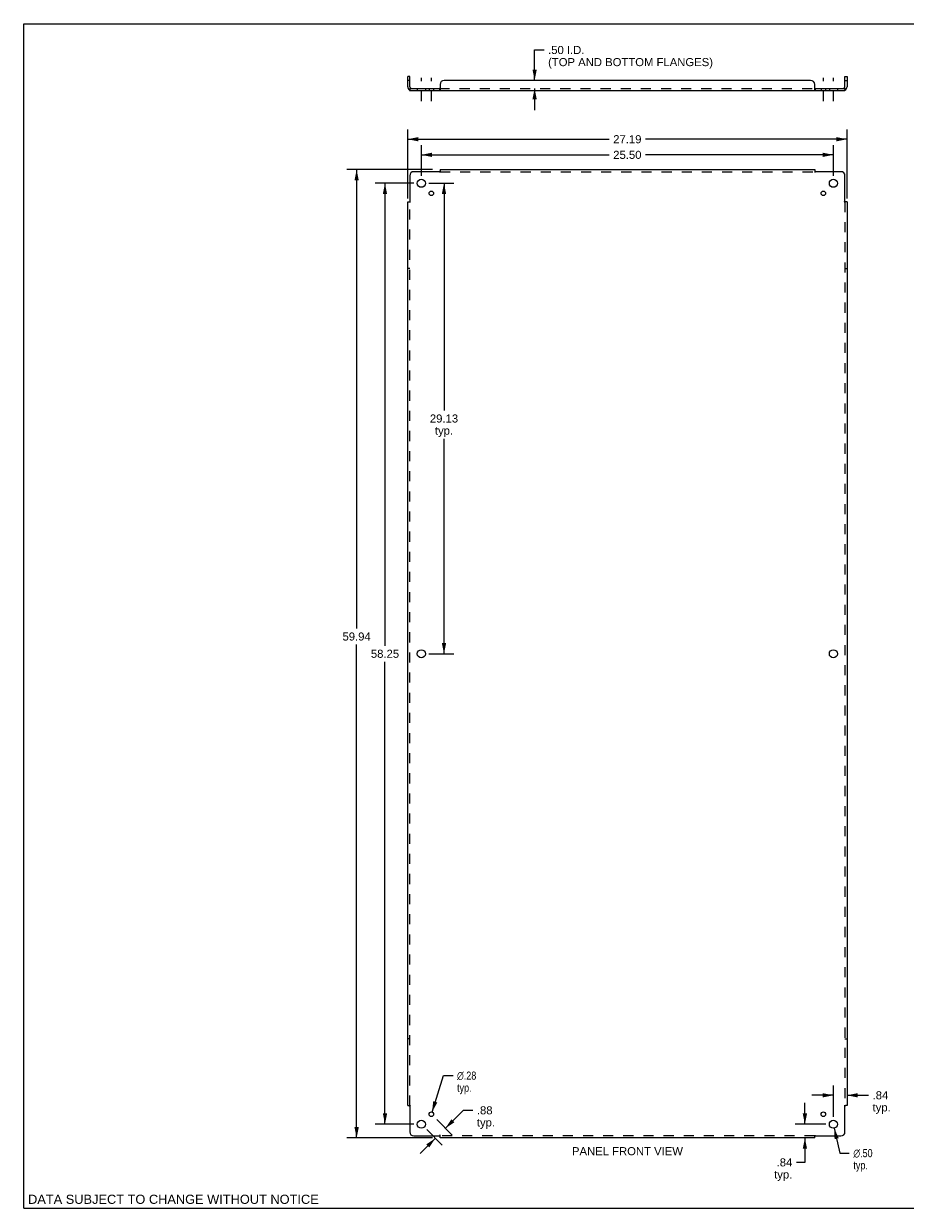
# Model space of a CAD drawing. Header units: inches. Extents: x 0 to 113, y 0 to 73.
# Tile 1 of 2: x 0 to 55, y 0 to 73. Entities that reach past the tile are written whole.
import ezdxf

# ---------------------------------------------------------------- set-up
doc = ezdxf.new("R2010")
doc.units = ezdxf.units.IN
doc.header["$LTSCALE"] = 6.233333
doc.header["$MEASUREMENT"] = 0
doc.linetypes.add('DASHED', pattern=[0.2, 0.1, -0.1])
doc.linetypes.add('HIDDEN', pattern=[0.2, 0.1, -0.1])
doc.layers.get('0').update_dxf_attribs({"linetype": 'CONTINUOUS'})
for name, color, linetype in [('21_WIDE_OR_GREATER', 7, 'CONTINUOUS'), ('DEFAULT_2', 8, 'HIDDEN'), ('DIMENSIONS', 7, 'CONTINUOUS')]:
    doc.layers.add(name, color=color, linetype=linetype)
doc.styles.get("Standard").update_dxf_attribs({"font": 'arial.ttf'})
doc.styles.add('TEXTSTYLE_1', font='gdt', dxfattribs={"width": 0.8})
doc.dimstyles.new('DIMSTYLE_1', dxfattribs={"dimtxt": 0.5, "dimasz": 0.666667, "dimexe": 0.09, "dimexo": 0.07, "dimgap": 0.0375, "dimtad": 0, "dimtih": 1, "dimtoh": 1, "dimzin": 4, "dimdsep": 46, "dimtxsty": 'Standard', "dimblk": '_FILLED', "dimblk1": '_FILLED', "dimblk2": '_FILLED', "dimcen": 0.09, "dimadec": 3, "dimazin": 1, "dimtfac": 1, "dimtdec": 3, "dimtofl": 0, "dimtmove": 0, "dimatfit": 3, "dimldrblk": '_FILLED', "dimfxl": 0, "dimtolj": 1, "dimtzin": 4, "dimarcsym": 0})
doc.dimstyles.new('DIMSTYLE_2', dxfattribs={"dimtxt": 0.5, "dimasz": 0.666667, "dimexe": 0.09, "dimexo": 0.07, "dimgap": 0.09, "dimtad": 0, "dimtih": 1, "dimtoh": 1, "dimzin": 4, "dimdsep": 46, "dimtxsty": 'Standard', "dimblk": '_FILLED', "dimblk1": '_FILLED', "dimblk2": '_FILLED', "dimcen": 0.09, "dimadec": 3, "dimazin": 1, "dimtfac": 1, "dimtdec": 3, "dimtofl": 0, "dimtmove": 0, "dimatfit": 1, "dimldrblk": '_FILLED', "dimfxl": 0, "dimtolj": 1, "dimtzin": 4, "dimarcsym": 0})

# ---------------------------------------------------------------- blocks, each defined once
blk = doc.blocks.new('_FILLED')
at = {"color": 0, "linetype": 'ByBlock'}
blk.add_solid([(0, 0), (-1, 0.2), (-1, -0.2)], dxfattribs=at)
blk = doc.blocks.new('*D1')
at = {"layer": 'DIMENSIONS', "color": 2, "linetype": 'Continuous'}
for p, q in [((31.62, 69.82), (31.62, 71.706)), ((31.62, 71.706), (32.203, 71.706)), ((31.62, 69.32), (31.62, 67.987))]:
    blk.add_line(p, q, dxfattribs=at)
at = {"layer": 'DIMENSIONS', "color": 2, "linetype": 'Continuous', "xscale": 0.6666666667, "yscale": 0.6666666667, "zscale": 0.6666666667}
for p, rotation in [((31.62, 69.82), 270), ((31.62, 69.32), 90)]:
    blk.add_blockref('_FILLED', p, dxfattribs=dict(at, rotation=rotation))
at = {"layer": 'DIMENSIONS', "color": 2, "linetype": 'Continuous', "insert": (32.453, 71.956), "char_height": 0.5, "width": 10.18587, "attachment_point": 1, "line_spacing_factor": 0.9}
blk.add_mtext('.50 I.D.\\P(TOP AND BOTTOM FLANGES)', dxfattribs=at)
blk = doc.blocks.new('*D3')
at = {"layer": 'DIMENSIONS', "color": 2, "linetype": 'Continuous'}
for p, q in [((25.076, 63.454), (26.612, 63.454)), ((26.012, 63.454), (26.012, 49.392)), ((26.012, 34.329), (26.012, 47.642)), ((25.076, 34.329), (26.612, 34.329))]:
    blk.add_line(p, q, dxfattribs=at)
at = {"layer": 'DIMENSIONS', "color": 2, "linetype": 'Continuous', "xscale": 0.6666666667, "yscale": 0.6666666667, "zscale": 0.6666666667}
for p, rotation in [((26.012, 63.454), 90), ((26.012, 34.329), 270)]:
    blk.add_blockref('_FILLED', p, dxfattribs=dict(at, rotation=rotation))
at = {"layer": 'DIMENSIONS', "color": 2, "linetype": 'Continuous', "insert": (26.012, 49.142), "char_height": 0.5, "width": 1.74721, "attachment_point": 2, "line_spacing_factor": 0.9}
blk.add_mtext('29.13\\Ptyp.', dxfattribs=at)
blk = doc.blocks.new('*D4')
at = {"layer": 'DIMENSIONS', "color": 2, "linetype": 'Continuous'}
for p, q in [((24.609, 63.921), (24.609, 65.814)), ((50.109, 63.921), (50.109, 65.814)), ((24.609, 65.214), (36.235, 65.214)), ((50.109, 65.214), (38.483, 65.214))]:
    blk.add_line(p, q, dxfattribs=at)
at = {"layer": 'DIMENSIONS', "color": 2, "linetype": 'Continuous', "xscale": 0.6666666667, "yscale": 0.6666666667, "zscale": 0.6666666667, "rotation": 180}
blk.add_blockref('_FILLED', (24.609, 65.214), dxfattribs=at)
at = {"layer": 'DIMENSIONS', "color": 2, "linetype": 'Continuous', "xscale": 0.6666666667, "yscale": 0.6666666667, "zscale": 0.6666666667}
blk.add_blockref('_FILLED', (50.109, 65.214), dxfattribs=at)
at = {"layer": 'DIMENSIONS', "color": 2, "linetype": 'Continuous', "insert": (37.359, 65.464), "char_height": 0.5, "width": 1.74721, "attachment_point": 2, "line_spacing_factor": 0.9}
blk.add_mtext('25.50', dxfattribs=at)
blk = doc.blocks.new('*D5')
at = {"layer": 'DIMENSIONS', "color": 2, "linetype": 'Continuous'}
for p, q in [((23.765, 62.514), (23.765, 66.782)), ((50.953, 62.514), (50.953, 66.782)), ((23.765, 66.182), (36.235, 66.182)), ((50.953, 66.182), (38.483, 66.182))]:
    blk.add_line(p, q, dxfattribs=at)
at = {"layer": 'DIMENSIONS', "color": 2, "linetype": 'Continuous', "xscale": 0.6666666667, "yscale": 0.6666666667, "zscale": 0.6666666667, "rotation": 180}
blk.add_blockref('_FILLED', (23.765, 66.182), dxfattribs=at)
at = {"layer": 'DIMENSIONS', "color": 2, "linetype": 'Continuous', "xscale": 0.6666666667, "yscale": 0.6666666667, "zscale": 0.6666666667}
blk.add_blockref('_FILLED', (50.953, 66.182), dxfattribs=at)
at = {"layer": 'DIMENSIONS', "color": 2, "linetype": 'Continuous', "insert": (37.359, 66.432), "char_height": 0.5, "width": 1.74721, "attachment_point": 2, "line_spacing_factor": 0.9}
blk.add_mtext('27.19', dxfattribs=at)
blk = doc.blocks.new('*D6')
at = {"layer": 'DIMENSIONS', "color": 2, "linetype": 'Continuous'}
for p, q in [((24.142, 63.454), (21.759, 63.454)), ((22.359, 63.454), (22.359, 34.829)), ((22.359, 5.204), (22.359, 33.829)), ((24.142, 5.204), (21.759, 5.204))]:
    blk.add_line(p, q, dxfattribs=at)
at = {"layer": 'DIMENSIONS', "color": 2, "linetype": 'Continuous', "xscale": 0.6666666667, "yscale": 0.6666666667, "zscale": 0.6666666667}
for p, rotation in [((22.359, 63.454), 90), ((22.359, 5.204), 270)]:
    blk.add_blockref('_FILLED', p, dxfattribs=dict(at, rotation=rotation))
at = {"layer": 'DIMENSIONS', "color": 2, "linetype": 'Continuous', "insert": (22.359, 34.579), "char_height": 0.5, "width": 1.74721, "attachment_point": 2, "line_spacing_factor": 0.9}
blk.add_mtext('58.25', dxfattribs=at)
blk = doc.blocks.new('*D7')
at = {"layer": '21_WIDE_OR_GREATER', "color": 2, "linetype": 'Continuous'}
for p, q in [((25.299, 64.298), (20.004, 64.298)), ((20.604, 64.298), (20.604, 35.897)), ((20.604, 4.36), (20.604, 34.897)), ((25.299, 4.36), (20.004, 4.36))]:
    blk.add_line(p, q, dxfattribs=at)
at = {"layer": '21_WIDE_OR_GREATER', "color": 2, "linetype": 'Continuous', "xscale": 0.6666666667, "yscale": 0.6666666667, "zscale": 0.6666666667}
for p, rotation in [((20.604, 64.298), 90), ((20.604, 4.36), 270)]:
    blk.add_blockref('_FILLED', p, dxfattribs=dict(at, rotation=rotation))
at = {"layer": '21_WIDE_OR_GREATER', "color": 2, "linetype": 'Continuous', "insert": (20.604, 35.647), "char_height": 0.5, "width": 1.74721, "attachment_point": 2, "line_spacing_factor": 0.9}
blk.add_mtext('59.94', dxfattribs=at)
blk = doc.blocks.new('*D8')
at = {"layer": 'DIMENSIONS', "color": 2, "linetype": 'Continuous'}
for p, q in [((25.27, 5.957), (25.987, 8.215)), ((25.987, 8.215), (26.57, 8.215))]:
    blk.add_line(p, q, dxfattribs=at)
at = {"layer": 'DIMENSIONS', "color": 2, "linetype": 'Continuous', "xscale": 0.6666666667, "yscale": 0.6666666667, "zscale": 0.6666666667, "rotation": 252.3903596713}
blk.add_blockref('_FILLED', (25.27, 5.957), dxfattribs=at)
at = {"layer": 'DIMENSIONS', "color": 2, "linetype": 'Continuous', "insert": (26.82, 8.465), "char_height": 0.5, "width": 1.63693, "attachment_point": 1, "line_spacing_factor": 0.9, "style": 'TEXTSTYLE_1'}
blk.add_mtext('{\\fgdt;n}\\fArial;.28\\Ptyp.', dxfattribs=at)
blk = doc.blocks.new('*D9')
at = {"layer": 'DIMENSIONS', "color": 2, "linetype": 'Continuous'}
for p, q in [((26.098, 4.952), (27.212, 6.066)), ((27.212, 6.066), (27.795, 6.066)), ((25.558, 5.493), (26.522, 4.528)), ((24.939, 4.874), (25.904, 3.909)), ((25.479, 4.334), (24.537, 3.391))]:
    blk.add_line(p, q, dxfattribs=at)
at = {"layer": 'DIMENSIONS', "color": 2, "linetype": 'Continuous', "xscale": 0.6666666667, "yscale": 0.6666666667, "zscale": 0.6666666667}
for p, rotation in [((26.098, 4.952), 225), ((25.479, 4.334), 45)]:
    blk.add_blockref('_FILLED', p, dxfattribs=dict(at, rotation=rotation))
at = {"layer": 'DIMENSIONS', "color": 2, "linetype": 'Continuous', "insert": (28.045, 6.316), "char_height": 0.5, "width": 1.12454, "attachment_point": 1, "line_spacing_factor": 0.9}
blk.add_mtext('.88\\Ptyp.', dxfattribs=at)
blk = doc.blocks.new('*D10')
at = {"layer": 'DIMENSIONS', "color": 2, "linetype": 'Continuous'}
for p, q in [((50.164, 4.96), (50.513, 3.414)), ((50.513, 3.414), (51.096, 3.414))]:
    blk.add_line(p, q, dxfattribs=at)
at = {"layer": 'DIMENSIONS', "color": 2, "linetype": 'Continuous', "xscale": 0.6666666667, "yscale": 0.6666666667, "zscale": 0.6666666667, "rotation": 102.7121911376}
blk.add_blockref('_FILLED', (50.164, 4.96), dxfattribs=at)
at = {"layer": 'DIMENSIONS', "color": 2, "linetype": 'Continuous', "insert": (51.346, 3.664), "char_height": 0.5, "width": 1.63693, "attachment_point": 1, "line_spacing_factor": 0.9, "style": 'TEXTSTYLE_1'}
blk.add_mtext('{\\fgdt;n}\\fArial;.50\\Ptyp.', dxfattribs=at)
blk = doc.blocks.new('*D11')
at = {"layer": '21_WIDE_OR_GREATER', "color": 2, "linetype": 'Continuous'}
for p, q in [((48.347, 5.204), (48.347, 6.537)), ((49.642, 5.204), (47.747, 5.204)), ((48.347, 4.36), (48.347, 2.843)), ((48.347, 2.843), (47.818, 2.843))]:
    blk.add_line(p, q, dxfattribs=at)
at = {"layer": '21_WIDE_OR_GREATER', "color": 2, "linetype": 'Continuous', "xscale": 0.6666666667, "yscale": 0.6666666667, "zscale": 0.6666666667}
for p, rotation in [((48.347, 5.204), 270), ((48.347, 4.36), 90)]:
    blk.add_blockref('_FILLED', p, dxfattribs=dict(at, rotation=rotation))
at = {"layer": '21_WIDE_OR_GREATER', "color": 2, "linetype": 'Continuous', "insert": (47.568, 3.093), "char_height": 0.5, "width": 1.12454, "attachment_point": 3, "line_spacing_factor": 0.9}
blk.add_mtext('.84\\Ptyp.', dxfattribs=at)
blk = doc.blocks.new('*D12')
at = {"layer": 'DIMENSIONS', "color": 2, "linetype": 'Continuous'}
for p, q in [((50.109, 5.671), (50.109, 7.597)), ((50.109, 6.997), (48.776, 6.997)), ((50.953, 6.997), (52.286, 6.997))]:
    blk.add_line(p, q, dxfattribs=at)
at = {"layer": 'DIMENSIONS', "color": 2, "linetype": 'Continuous', "xscale": 0.6666666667, "yscale": 0.6666666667, "zscale": 0.6666666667}
blk.add_blockref('_FILLED', (50.109, 6.997), dxfattribs=at)
at = {"layer": 'DIMENSIONS', "color": 2, "linetype": 'Continuous', "xscale": 0.6666666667, "yscale": 0.6666666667, "zscale": 0.6666666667, "rotation": 180}
blk.add_blockref('_FILLED', (50.953, 6.997), dxfattribs=at)
at = {"layer": 'DIMENSIONS', "color": 2, "linetype": 'Continuous', "insert": (52.536, 7.247), "char_height": 0.5, "width": 1.12454, "attachment_point": 1, "line_spacing_factor": 0.9}
blk.add_mtext('.84\\Ptyp.', dxfattribs=at)

msp = doc.modelspace()

# ---------------------------------------------------------------- linework, layer by layer
at = {"color": 7, "linetype": 'Continuous'}
for p, q in [((0, 0), (0, 73.333)), ((0, 73.333), (113.333, 73.333)), ((23.89, 70.07), (23.765, 70.07)), ((23.89, 69.82), (23.765, 69.82)), ((23.89, 69.432), (23.89, 70.07)), ((50.828, 70.07), (50.953, 70.07)), ((50.828, 69.432), (50.828, 70.07)), ((50.828, 69.82), (50.953, 69.82)), ((23.852, 69.249), (23.89, 69.296)), ((23.89, 69.32), (23.89, 69.195)), ((23.89, 69.32), (25.73, 69.32)), ((25.73, 69.32), (25.73, 69.195)), ((48.988, 69.32), (50.828, 69.32)), ((48.988, 69.32), (48.988, 69.195)), ((50.828, 69.32), (50.828, 69.195)), ((50.866, 69.249), (50.828, 69.296)), ((0, 0), (113.333, 0))]:
    msp.add_line(p, q, dxfattribs=at)
at = {"color": 3, "linetype": 'Continuous'}
for p, q in [((23.765, 69.432), (23.765, 70.07)), ((48.703, 69.82), (26.015, 69.82)), ((50.953, 70.07), (50.953, 69.432)), ((23.89, 69.195), (50.828, 69.195)), ((25.765, 69.57), (25.765, 69.249)), ((48.953, 69.249), (48.953, 69.57)), ((23.89, 63.923), (23.89, 62.333)), ((25.73, 64.173), (24.14, 64.173)), ((25.748, 64.191), (25.742, 64.185)), ((25.765, 64.298), (25.765, 64.211)), ((25.765, 64.298), (48.953, 64.298)), ((48.953, 64.298), (48.953, 64.211)), ((50.578, 64.173), (48.988, 64.173)), ((50.828, 62.333), (50.828, 63.923)), ((23.765, 6.36), (23.765, 62.298)), ((23.765, 62.298), (23.852, 62.298)), ((50.846, 62.315), (50.84, 62.321)), ((50.953, 62.298), (50.866, 62.298)), ((50.953, 62.298), (50.953, 6.36)), ((23.765, 6.36), (23.852, 6.36)), ((23.872, 6.343), (23.878, 6.337)), ((23.89, 6.325), (23.89, 4.735)), ((50.828, 4.735), (50.828, 6.325)), ((50.953, 6.36), (50.866, 6.36)), ((24.14, 4.485), (25.73, 4.485)), ((25.765, 4.36), (25.765, 4.447)), ((48.953, 4.36), (48.953, 4.447)), ((48.97, 4.467), (48.976, 4.473)), ((48.988, 4.485), (50.578, 4.485)), ((48.953, 4.36), (25.765, 4.36))]:
    msp.add_line(p, q, dxfattribs=at)
at = {"color": 2, "linetype": 'DASHED'}
for p, q in [((24.609, 68.529), (24.609, 69.987)), ((25.228, 68.529), (25.228, 69.987)), ((49.49, 68.529), (49.49, 69.987)), ((50.109, 68.529), (50.109, 69.987))]:
    msp.add_line(p, q, dxfattribs=at)
at = {"color": 3, "linetype": 'Continuous'}
for points in [[(23.852, 69.249), (23.854, 69.247), (23.856, 69.245), (23.858, 69.242), (23.86, 69.239), (23.862, 69.236), (23.864, 69.232), (23.865, 69.229), (23.867, 69.225), (23.87, 69.218)], [(23.87, 69.218), (23.872, 69.215), (23.873, 69.211), (23.875, 69.208), (23.876, 69.206), (23.878, 69.203), (23.88, 69.201), (23.882, 69.199), (23.884, 69.197), (23.885, 69.196), (23.887, 69.196), (23.889, 69.195), (23.89, 69.195)], [(25.754, 69.229), (25.751, 69.222), (25.75, 69.218), (25.748, 69.215), (25.747, 69.211), (25.745, 69.208), (25.743, 69.206), (25.742, 69.203), (25.74, 69.201), (25.738, 69.199), (25.736, 69.197), (25.734, 69.196), (25.733, 69.196), (25.731, 69.195), (25.73, 69.195)], [(25.765, 69.249), (25.764, 69.247), (25.762, 69.245), (25.76, 69.242), (25.759, 69.239), (25.757, 69.236), (25.756, 69.232), (25.754, 69.229)], [(48.953, 69.249), (48.954, 69.247), (48.956, 69.245), (48.957, 69.242), (48.959, 69.239), (48.961, 69.236), (48.962, 69.232), (48.964, 69.229), (48.967, 69.222)], [(48.967, 69.222), (48.968, 69.218), (48.97, 69.215), (48.971, 69.211), (48.973, 69.208), (48.974, 69.206), (48.976, 69.203), (48.978, 69.201), (48.98, 69.199), (48.982, 69.197), (48.984, 69.196), (48.985, 69.196), (48.987, 69.195), (48.988, 69.195)], [(50.851, 69.225), (50.848, 69.218), (50.846, 69.215), (50.845, 69.211), (50.843, 69.208), (50.842, 69.206), (50.84, 69.203), (50.838, 69.201), (50.836, 69.199), (50.834, 69.197), (50.833, 69.196), (50.831, 69.196), (50.829, 69.195), (50.828, 69.195)], [(50.866, 69.249), (50.864, 69.247), (50.862, 69.245), (50.86, 69.242), (50.858, 69.239), (50.856, 69.236), (50.854, 69.232), (50.853, 69.229), (50.851, 69.225)], [(25.742, 64.185), (25.74, 64.183), (25.738, 64.181), (25.736, 64.179), (25.734, 64.178), (25.733, 64.176), (25.731, 64.174), (25.73, 64.173)], [(25.765, 64.211), (25.764, 64.209), (25.762, 64.207), (25.76, 64.205), (25.759, 64.203), (25.757, 64.201), (25.756, 64.199), (25.754, 64.198), (25.753, 64.196), (25.751, 64.195), (25.75, 64.193), (25.748, 64.191)], [(48.953, 64.211), (48.954, 64.209), (48.956, 64.207), (48.957, 64.205), (48.959, 64.203), (48.961, 64.201), (48.962, 64.199), (48.964, 64.198), (48.965, 64.196), (48.967, 64.195), (48.968, 64.193), (48.97, 64.191)], [(48.97, 64.191), (48.976, 64.185), (48.978, 64.183), (48.98, 64.181), (48.982, 64.179), (48.984, 64.178), (48.985, 64.176), (48.987, 64.174), (48.988, 64.173)], [(23.852, 62.298), (23.854, 62.299), (23.856, 62.301), (23.858, 62.302), (23.86, 62.304), (23.862, 62.306), (23.864, 62.307), (23.865, 62.309), (23.867, 62.31), (23.868, 62.312), (23.87, 62.313), (23.872, 62.315)], [(23.872, 62.315), (23.878, 62.321), (23.88, 62.323), (23.882, 62.325), (23.884, 62.327), (23.885, 62.329), (23.887, 62.33), (23.889, 62.332), (23.89, 62.333)], [(50.84, 62.321), (50.838, 62.323), (50.836, 62.325), (50.834, 62.327), (50.833, 62.329), (50.831, 62.33), (50.829, 62.332), (50.828, 62.333)], [(50.866, 62.298), (50.864, 62.299), (50.862, 62.301), (50.86, 62.302), (50.858, 62.304), (50.856, 62.306), (50.854, 62.307), (50.853, 62.309), (50.851, 62.31), (50.849, 62.312), (50.848, 62.313), (50.846, 62.315)], [(23.852, 6.36), (23.854, 6.359), (23.856, 6.357), (23.858, 6.356), (23.86, 6.354), (23.862, 6.352), (23.864, 6.351), (23.865, 6.349), (23.867, 6.348), (23.868, 6.346), (23.87, 6.345), (23.872, 6.343)], [(23.878, 6.337), (23.88, 6.335), (23.882, 6.333), (23.884, 6.331), (23.885, 6.329), (23.887, 6.328), (23.889, 6.326), (23.89, 6.325)], [(50.846, 6.343), (50.84, 6.337), (50.838, 6.335), (50.836, 6.333), (50.834, 6.331), (50.833, 6.329), (50.831, 6.328), (50.829, 6.326), (50.828, 6.325)], [(50.866, 6.36), (50.864, 6.359), (50.862, 6.357), (50.86, 6.356), (50.858, 6.354), (50.856, 6.352), (50.854, 6.351), (50.853, 6.349), (50.851, 6.348), (50.849, 6.346), (50.848, 6.345), (50.846, 6.343)], [(25.748, 4.467), (25.742, 4.473), (25.74, 4.475), (25.738, 4.477), (25.736, 4.479), (25.734, 4.48), (25.733, 4.482), (25.731, 4.484), (25.73, 4.485)], [(25.765, 4.447), (25.764, 4.449), (25.762, 4.451), (25.76, 4.453), (25.759, 4.455), (25.757, 4.457), (25.756, 4.459), (25.754, 4.46), (25.753, 4.462), (25.751, 4.464), (25.75, 4.465), (25.748, 4.467)], [(48.953, 4.447), (48.954, 4.449), (48.956, 4.451), (48.957, 4.453), (48.959, 4.455), (48.961, 4.457), (48.962, 4.459), (48.964, 4.46), (48.965, 4.462), (48.967, 4.464), (48.968, 4.465), (48.97, 4.467)], [(48.976, 4.473), (48.978, 4.475), (48.98, 4.477), (48.982, 4.479), (48.984, 4.48), (48.985, 4.482), (48.987, 4.484), (48.988, 4.485)]]:
    msp.add_lwpolyline(points, dxfattribs=at)
at = {"color": 7, "linetype": 'Continuous'}
for points in [[(23.905, 69.327), (23.903, 69.325), (23.9, 69.324), (23.898, 69.323)], [(23.914, 69.335), (23.912, 69.333), (23.91, 69.331), (23.907, 69.329), (23.905, 69.327)], [(23.931, 69.346), (23.93, 69.346), (23.93, 69.346), (23.929, 69.346), (23.928, 69.346), (23.927, 69.346), (23.926, 69.345), (23.924, 69.344), (23.923, 69.343), (23.921, 69.342), (23.919, 69.34), (23.918, 69.338), (23.914, 69.335)], [(25.743, 69.331), (25.741, 69.329), (25.74, 69.327), (25.739, 69.325), (25.737, 69.324), (25.736, 69.323), (25.734, 69.322), (25.733, 69.321), (25.731, 69.32), (25.73, 69.32)], [(25.765, 69.346), (25.763, 69.346), (25.762, 69.346), (25.76, 69.346), (25.759, 69.346), (25.757, 69.346), (25.755, 69.345), (25.754, 69.344), (25.752, 69.343), (25.751, 69.342), (25.75, 69.34), (25.748, 69.338), (25.747, 69.337), (25.745, 69.335), (25.743, 69.331)], [(48.953, 69.346), (48.954, 69.346), (48.956, 69.346), (48.958, 69.346), (48.959, 69.346), (48.961, 69.346), (48.962, 69.345), (48.964, 69.344), (48.966, 69.343), (48.967, 69.342), (48.968, 69.34), (48.97, 69.338), (48.971, 69.337), (48.972, 69.335)], [(48.972, 69.335), (48.975, 69.331), (48.976, 69.329), (48.978, 69.327), (48.979, 69.325), (48.981, 69.324), (48.982, 69.323), (48.984, 69.322), (48.985, 69.321), (48.987, 69.32), (48.988, 69.32)], [(50.787, 69.346), (50.788, 69.346), (50.788, 69.346), (50.789, 69.346), (50.79, 69.346), (50.791, 69.346), (50.792, 69.345), (50.794, 69.344), (50.795, 69.343), (50.797, 69.342), (50.798, 69.34), (50.8, 69.338)], [(50.8, 69.338), (50.804, 69.335), (50.806, 69.333), (50.808, 69.331), (50.811, 69.329), (50.813, 69.327)], [(50.813, 69.327), (50.815, 69.325), (50.818, 69.324), (50.82, 69.323)]]:
    msp.add_lwpolyline(points, dxfattribs=at)
at = {"color": 3, "linetype": 'Continuous'}
for centre, radius in [((24.609, 63.454), 0.25), ((50.109, 63.454), 0.25), ((25.228, 62.835), 0.141), ((49.49, 62.835), 0.141), ((24.609, 34.329), 0.25), ((50.109, 34.329), 0.25), ((25.228, 5.823), 0.141), ((49.49, 5.823), 0.141), ((24.609, 5.204), 0.25), ((50.109, 5.204), 0.25)]:
    msp.add_circle(centre, radius, dxfattribs=at)
for centre, radius, start, end in [((26.015, 69.57), 0.25, 90, 180), ((48.703, 69.57), 0.25, 0, 90), ((24.002, 69.432), 0.237, 180, 230.56585), ((50.716, 69.432), 0.237, 309.43415, 360), ((24.14, 63.923), 0.25, 90, 180), ((50.578, 63.923), 0.25, 0, 90), ((24.14, 4.735), 0.25, 180, 270), ((50.578, 4.735), 0.25, 270, 360)]:
    msp.add_arc(centre, radius, start, end, dxfattribs=at)
at = {"color": 7, "linetype": 'Continuous'}
for centre, start, end in [((24.002, 69.432), 180, 270), ((50.716, 69.432), 270, 360)]:
    msp.add_arc(centre, 0.112, start, end, dxfattribs=at)
at = {"layer": 'DEFAULT_2', "color": 8, "linetype": 'HIDDEN'}
for p, q in [((23.89, 69.296), (23.931, 69.346)), ((23.893, 69.277), (23.894, 69.278)), ((23.893, 69.276), (23.893, 69.277)), ((23.893, 69.274), (23.893, 69.276)), ((23.894, 69.28), (23.895, 69.281)), ((23.894, 69.278), (23.894, 69.28)), ((23.895, 69.283), (23.896, 69.284)), ((23.895, 69.281), (23.895, 69.283)), ((23.896, 69.286), (23.897, 69.288)), ((23.896, 69.284), (23.896, 69.286)), ((23.897, 69.288), (23.897, 69.289)), ((23.911, 69.321), (23.91, 69.32)), ((24.359, 69.32), (24.359, 69.195)), ((24.859, 69.32), (24.859, 69.195)), ((25.087, 69.32), (25.087, 69.195)), ((25.368, 69.32), (25.368, 69.195)), ((25.73, 69.32), (48.988, 69.32)), ((48.961, 69.346), (48.962, 69.345)), ((48.98, 69.199), (48.982, 69.197)), ((48.985, 69.196), (48.987, 69.195)), ((49.35, 69.32), (49.35, 69.195)), ((49.631, 69.32), (49.631, 69.195)), ((49.859, 69.32), (49.859, 69.195)), ((50.359, 69.32), (50.359, 69.195)), ((50.828, 69.296), (50.787, 69.346)), ((25.765, 64.211), (25.765, 64.132)), ((25.765, 64.173), (48.953, 64.173)), ((48.953, 64.211), (48.953, 64.132)), ((23.852, 62.298), (23.931, 62.298)), ((23.89, 6.36), (23.89, 62.298)), ((50.787, 62.298), (50.866, 62.298)), ((50.828, 62.298), (50.828, 6.36)), ((23.89, 58.173), (23.765, 58.173)), ((50.828, 58.173), (50.953, 58.173)), ((23.89, 10.485), (23.765, 10.485)), ((50.828, 10.485), (50.953, 10.485)), ((23.852, 6.36), (23.931, 6.36)), ((50.787, 6.36), (50.866, 6.36)), ((25.765, 4.447), (25.765, 4.526)), ((48.953, 4.485), (25.765, 4.485)), ((48.953, 4.447), (48.953, 4.526))]:
    msp.add_line(p, q, dxfattribs=at)
for points in [[(23.898, 69.323), (23.896, 69.322), (23.894, 69.321), (23.892, 69.32), (23.89, 69.32)], [(23.89, 69.261), (23.89, 69.261), (23.89, 69.261), (23.89, 69.261), (23.89, 69.261), (23.89, 69.262), (23.89, 69.262), (23.89, 69.262), (23.89, 69.263), (23.89, 69.263), (23.891, 69.264), (23.891, 69.265), (23.891, 69.265), (23.891, 69.266), (23.891, 69.266), (23.891, 69.267), (23.891, 69.268), (23.891, 69.268), (23.891, 69.269), (23.892, 69.269), (23.892, 69.27), (23.892, 69.271), (23.892, 69.271), (23.892, 69.272), (23.892, 69.273), (23.893, 69.273), (23.893, 69.274)], [(23.89, 69.264), (23.89, 69.263), (23.89, 69.263), (23.89, 69.262), (23.89, 69.262), (23.89, 69.261), (23.89, 69.261), (23.89, 69.261), (23.89, 69.261)], [(23.897, 69.289), (23.898, 69.291), (23.898, 69.292), (23.898, 69.293), (23.899, 69.293), (23.899, 69.294), (23.899, 69.295), (23.9, 69.296), (23.9, 69.297), (23.9, 69.298), (23.901, 69.299), (23.901, 69.3), (23.902, 69.301), (23.902, 69.302), (23.902, 69.303), (23.903, 69.304), (23.903, 69.305), (23.903, 69.306), (23.904, 69.306), (23.904, 69.307), (23.905, 69.308), (23.905, 69.309), (23.905, 69.31), (23.906, 69.311), (23.906, 69.311), (23.906, 69.312), (23.907, 69.313), (23.907, 69.314), (23.908, 69.314), (23.908, 69.315), (23.908, 69.316), (23.909, 69.317), (23.909, 69.317), (23.909, 69.318), (23.91, 69.319), (23.91, 69.319), (23.91, 69.32), (23.911, 69.32), (23.911, 69.321), (23.912, 69.322), (23.912, 69.322), (23.912, 69.323), (23.912, 69.323), (23.913, 69.324), (23.913, 69.324), (23.913, 69.324), (23.913, 69.324)], [(23.913, 69.324), (23.913, 69.324), (23.913, 69.324), (23.913, 69.324), (23.913, 69.324), (23.913, 69.324), (23.913, 69.324), (23.912, 69.323), (23.912, 69.323), (23.912, 69.323), (23.912, 69.322), (23.911, 69.322), (23.911, 69.321), (23.911, 69.321)], [(25.738, 69.199), (25.736, 69.197), (25.734, 69.196), (25.733, 69.196)], [(50.808, 69.32), (50.807, 69.321), (50.807, 69.321), (50.807, 69.322), (50.806, 69.322), (50.806, 69.323), (50.806, 69.323), (50.805, 69.323), (50.805, 69.324), (50.805, 69.324), (50.805, 69.324), (50.805, 69.324), (50.805, 69.324)], [(50.805, 69.324), (50.805, 69.324), (50.805, 69.324), (50.805, 69.324), (50.805, 69.324), (50.805, 69.323), (50.806, 69.323), (50.806, 69.322), (50.806, 69.322), (50.807, 69.321), (50.807, 69.321), (50.807, 69.32), (50.807, 69.32), (50.808, 69.319), (50.808, 69.319), (50.808, 69.318), (50.809, 69.317), (50.809, 69.317), (50.809, 69.316), (50.81, 69.315), (50.81, 69.315), (50.81, 69.314), (50.811, 69.313), (50.811, 69.313), (50.812, 69.312), (50.812, 69.311), (50.812, 69.311), (50.813, 69.31), (50.813, 69.309), (50.813, 69.308), (50.814, 69.308), (50.814, 69.307), (50.814, 69.306), (50.815, 69.305), (50.815, 69.304), (50.815, 69.304), (50.816, 69.303), (50.816, 69.302), (50.816, 69.301), (50.817, 69.3), (50.817, 69.299), (50.817, 69.298), (50.818, 69.297), (50.818, 69.297), (50.819, 69.296), (50.819, 69.295), (50.819, 69.294), (50.82, 69.293), (50.82, 69.292), (50.82, 69.291), (50.821, 69.29), (50.821, 69.288), (50.821, 69.287), (50.822, 69.286), (50.822, 69.285), (50.822, 69.284), (50.823, 69.283), (50.823, 69.282), (50.823, 69.281), (50.824, 69.28), (50.824, 69.279), (50.824, 69.278), (50.824, 69.277), (50.825, 69.276), (50.825, 69.275), (50.825, 69.274), (50.825, 69.273), (50.826, 69.272), (50.826, 69.271), (50.826, 69.27), (50.826, 69.269), (50.827, 69.269), (50.827, 69.268), (50.827, 69.267), (50.827, 69.266), (50.827, 69.265), (50.827, 69.264), (50.827, 69.263), (50.828, 69.263), (50.828, 69.262), (50.828, 69.262), (50.828, 69.261), (50.828, 69.261), (50.828, 69.261)], [(50.82, 69.323), (50.822, 69.322), (50.824, 69.321), (50.826, 69.32), (50.828, 69.32)], [(50.828, 69.261), (50.828, 69.261), (50.828, 69.261), (50.828, 69.262), (50.828, 69.262), (50.828, 69.263), (50.828, 69.263), (50.828, 69.264)], [(50.828, 69.261), (50.828, 69.261), (50.828, 69.261), (50.828, 69.261)], [(25.743, 64.153), (25.74, 64.158), (25.739, 64.16), (25.737, 64.163), (25.736, 64.165), (25.734, 64.167), (25.733, 64.169), (25.731, 64.171), (25.73, 64.173)], [(25.765, 64.132), (25.763, 64.133), (25.762, 64.133), (25.76, 64.134), (25.759, 64.135), (25.757, 64.136), (25.755, 64.137), (25.754, 64.139), (25.752, 64.14), (25.751, 64.142), (25.75, 64.143), (25.748, 64.145), (25.747, 64.147), (25.745, 64.149), (25.744, 64.151), (25.743, 64.153)], [(48.953, 64.132), (48.954, 64.133), (48.956, 64.133), (48.958, 64.134), (48.959, 64.135), (48.961, 64.136), (48.962, 64.137), (48.964, 64.139), (48.966, 64.14), (48.967, 64.142), (48.968, 64.143), (48.97, 64.145), (48.971, 64.147), (48.972, 64.149), (48.974, 64.151), (48.975, 64.153), (48.978, 64.158)], [(48.978, 64.158), (48.979, 64.16), (48.981, 64.163), (48.982, 64.165), (48.984, 64.167), (48.985, 64.169), (48.987, 64.171), (48.988, 64.173)], [(23.905, 62.323), (23.903, 62.324), (23.9, 62.326), (23.898, 62.327), (23.896, 62.329), (23.894, 62.33), (23.892, 62.332), (23.89, 62.333)], [(23.931, 62.298), (23.93, 62.3), (23.93, 62.301), (23.929, 62.303), (23.928, 62.304), (23.927, 62.306), (23.926, 62.308), (23.924, 62.309), (23.923, 62.311), (23.921, 62.312), (23.919, 62.313), (23.918, 62.315), (23.916, 62.316), (23.914, 62.318), (23.912, 62.319), (23.91, 62.32), (23.905, 62.323)], [(50.787, 62.298), (50.788, 62.3), (50.788, 62.301), (50.789, 62.303), (50.79, 62.304), (50.791, 62.306), (50.792, 62.308), (50.794, 62.309), (50.795, 62.311), (50.797, 62.312), (50.798, 62.313), (50.8, 62.315), (50.802, 62.316), (50.804, 62.318), (50.806, 62.319), (50.808, 62.32)], [(50.808, 62.32), (50.813, 62.323), (50.815, 62.324), (50.818, 62.326), (50.82, 62.327), (50.822, 62.329), (50.824, 62.33), (50.826, 62.332), (50.828, 62.333)], [(23.91, 6.338), (23.905, 6.335), (23.903, 6.334), (23.9, 6.332), (23.898, 6.331), (23.896, 6.329), (23.894, 6.328), (23.892, 6.326), (23.89, 6.325)], [(23.931, 6.36), (23.93, 6.358), (23.93, 6.357), (23.929, 6.355), (23.928, 6.354), (23.927, 6.352), (23.926, 6.35), (23.924, 6.349), (23.923, 6.347), (23.921, 6.346), (23.919, 6.345), (23.918, 6.343), (23.916, 6.342), (23.914, 6.341), (23.912, 6.339), (23.91, 6.338)], [(50.787, 6.36), (50.788, 6.358), (50.788, 6.357), (50.789, 6.355), (50.79, 6.354), (50.791, 6.352), (50.792, 6.35), (50.794, 6.349), (50.795, 6.347), (50.797, 6.346), (50.798, 6.345), (50.8, 6.343), (50.802, 6.342), (50.804, 6.341), (50.806, 6.339), (50.808, 6.338), (50.813, 6.335)], [(50.813, 6.335), (50.815, 6.334), (50.818, 6.332), (50.82, 6.331), (50.822, 6.329), (50.824, 6.328), (50.826, 6.326), (50.828, 6.325)], [(25.74, 4.5), (25.739, 4.498), (25.737, 4.495), (25.736, 4.493), (25.734, 4.491), (25.733, 4.489), (25.731, 4.487), (25.73, 4.485)], [(25.765, 4.526), (25.763, 4.525), (25.762, 4.525), (25.76, 4.524), (25.759, 4.523), (25.757, 4.522), (25.755, 4.521), (25.754, 4.519), (25.752, 4.518), (25.751, 4.516), (25.75, 4.515), (25.748, 4.513), (25.747, 4.511), (25.745, 4.509), (25.744, 4.507), (25.743, 4.505), (25.74, 4.5)], [(48.953, 4.526), (48.954, 4.525), (48.956, 4.525), (48.958, 4.524), (48.959, 4.523), (48.961, 4.522), (48.962, 4.521), (48.964, 4.519), (48.966, 4.518), (48.967, 4.516), (48.968, 4.515), (48.97, 4.513), (48.971, 4.511), (48.972, 4.509), (48.974, 4.507), (48.975, 4.505)], [(48.975, 4.505), (48.978, 4.5), (48.979, 4.498), (48.981, 4.495), (48.982, 4.493), (48.984, 4.491), (48.985, 4.489), (48.987, 4.487), (48.988, 4.485)]]:
    msp.add_lwpolyline(points, dxfattribs=at)
for centre, start, end in [((24.002, 69.432), 230.56585, 270), ((50.716, 69.432), 270, 309.43415)]:
    msp.add_arc(centre, 0.237, start, end, dxfattribs=at)

# ---------------------------------------------------------------- texts
at = {"layer": 'DIMENSIONS', "color": 2, "linetype": 'Continuous', "attachment_point": 2, "line_spacing_factor": 0.9}
for s, insert, char_height, width in [('PANEL FRONT VIEW', (37.365, 3.786), 0.5, 6.85502), ('DATA SUBJECT TO CHANGE WITHOUT NOTICE', (9.265, 0.842), 0.56667, 17.95217)]:
    msp.add_mtext(s, dxfattribs=dict(at, insert=insert, char_height=char_height, width=width))

# ---------------------------------------------------------------- dimensions: what is measured, and where the dimension line sits
at = {"layer": '21_WIDE_OR_GREATER', "color": 2, "linetype": 'Continuous'}
dim = msp.add_linear_dim(base=(20.604, 64.298), p1=(25.369, 4.36), p2=(25.369, 64.298), angle=90, dimstyle='DIMSTYLE_1', dxfattribs=at)
dim.commit()
dim.dimension.update_dxf_attribs({"geometry": '*D7', "text_midpoint": (20.602, 35.394), "dimtype": 160})
dim = msp.add_linear_dim(base=(48.347, 5.204), p1=(48.703, 4.36), p2=(49.712, 5.204), angle=90, text='<>\\Ptyp.', dimstyle='DIMSTYLE_1', dxfattribs=at)
dim.commit()
dim.dimension.update_dxf_attribs({"geometry": '*D11', "text_midpoint": (47.005, 2.468), "dimtype": 160})
at = {"layer": 'DIMENSIONS', "color": 2, "linetype": 'Continuous'}
for base, p1, p2, angle, text, picture, middle in [((31.62, 69.32), (26.015, 69.82), (25.765, 69.32), 270, '<> I.D.\\P(TOP AND BOTTOM FLANGES)', '*D1', (37.546, 71.331)), ((26.01201478, 34.329010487), (25.005630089, 63.454010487), (25.005630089, 34.329010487), 270, '<>\\Ptyp.', '*D3', (26.01201478, 48.516510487)), ((50.109, 6.997), (50.953, 6.61), (50.109, 5.601), 180, '<>\\Ptyp.', '*D12', (53.098, 6.622)), ((25.4794, 4.3336), (25.5082, 5.5422), (24.8894, 4.9235), 225, '<>\\Ptyp.', '*D9', (28.6076, 5.6912))]:
    dim = msp.add_linear_dim(base=base, p1=p1, p2=p2, angle=angle, text=text, dimstyle='DIMSTYLE_1', dxfattribs=at)
    dim.commit()
    dim.dimension.update_dxf_attribs({"geometry": picture, "text_midpoint": middle, "dimtype": 160})
dim = msp.add_linear_dim(base=(50.953, 66.182), p1=(23.765, 62.444), p2=(50.953, 62.444), dimstyle='DIMSTYLE_1', dxfattribs=at)
dim.commit()
dim.dimension.update_dxf_attribs({"geometry": '*D5', "text_midpoint": (37.352, 66.179), "dimtype": 160})
for base, p1, p2, angle, picture, middle in [((24.609, 65.214), (50.109, 63.851), (24.609, 63.851), 180, '*D4', (37.352, 65.212)), ((22.359, 5.204), (24.212, 63.454), (24.212, 5.204), 270, '*D6', (22.359, 34.326))]:
    dim = msp.add_linear_dim(base=base, p1=p1, p2=p2, angle=angle, dimstyle='DIMSTYLE_1', dxfattribs=at)
    dim.commit()
    dim.dimension.update_dxf_attribs({"geometry": picture, "text_midpoint": middle, "dimtype": 160})
for p1, p2, picture, middle in [((25.27, 5.957), (25.185, 5.689), '*D8', (27.639, 7.84)), ((50.164, 4.96), (50.054, 5.448), '*D10', (52.165, 3.039))]:
    dim = msp.add_diameter_dim_2p(p1=p1, p2=p2, text='%%c<>\\Ptyp.', dimstyle='DIMSTYLE_2', override={"dimpost": '<>'}, dxfattribs=at)
    dim.commit()
    dim.dimension.update_dxf_attribs({"geometry": picture, "text_midpoint": middle, "dimtype": 163})

doc.saveas('drawing.dxf')
